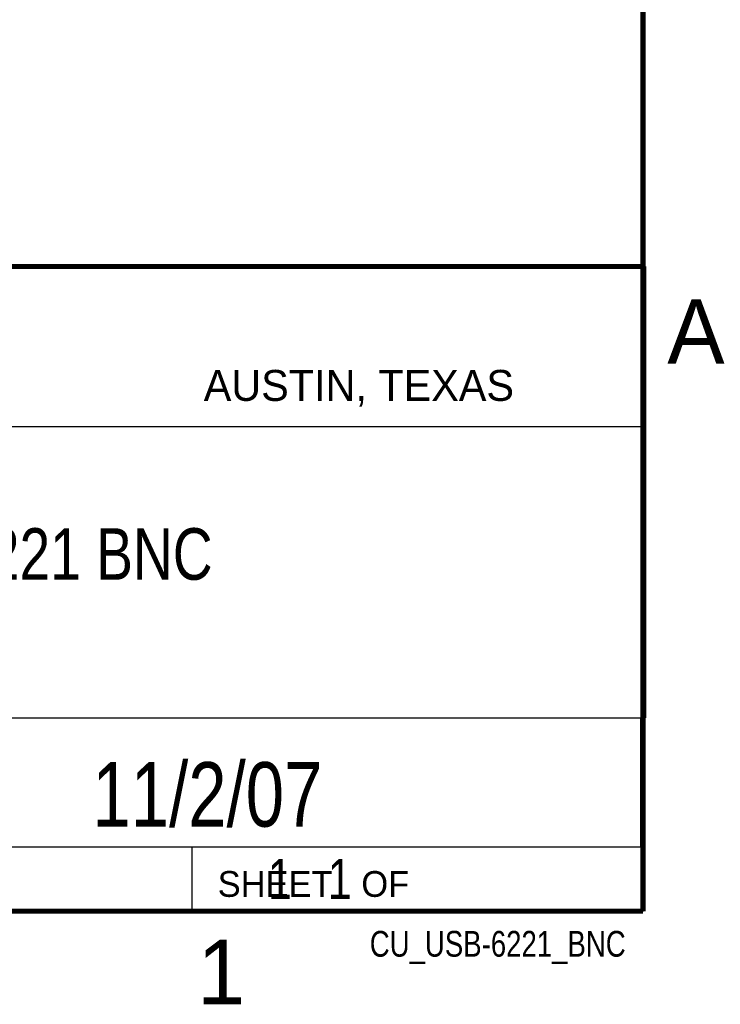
# Model space of a CAD drawing. Header units: inches. Extents: x 0 to 34, y 0 to 22.
# Tile 87 of 100: x 31.1 to 33.8, y 0.1 to 4. Entities that reach past the tile are written whole.
import ezdxf
from ezdxf.enums import TextEntityAlignment as Align

# ---------------------------------------------------------------- set-up
doc = ezdxf.new("R2010")
doc.units = ezdxf.units.IN
doc.header["$LTSCALE"] = 1.87
doc.header["$MEASUREMENT"] = 0
doc.layers.get('0').update_dxf_attribs({"linetype": 'CONTINUOUS'})
doc.styles.get("Standard").update_dxf_attribs({"font": 'txt', "width": 0.8})

msp = doc.modelspace()

# ---------------------------------------------------------------- linework, layer by layer
at = {"color": 2, "linetype": 'CONTINUOUS'}
for p, q in [((28.3793, 3.0003), (33.5093, 3.0003)), ((33.5093, 3.0003), (33.5093, 1.2503)), ((28.7231, 2.38), (33.5, 2.38)), ((28.3793, 1.2503), (33.5093, 1.2503)), ((30.13, 1.2499), (33.49, 1.2499)), ((33.49, 1.2499), (33.49, 0.7499)), ((28.38, 0.75), (33.5, 0.75)), ((30.13, 0.7499), (33.49, 0.7499)), ((31.75, 0.75), (33.5, 0.75)), ((31.75, 0.75), (31.75, 0.5)), ((33.5, 0.75), (33.5, 0.5)), ((31.75, 0.5), (33.5, 0.5)), ((32.4953, 0.5017), (33.4953, 0.5017)), ((32.4953, 0.5017), (32.4953, 0.5012)), ((32.4953, 0.5012), (33.4953, 0.5012)), ((33.4953, 0.5017), (33.4953, 0.5012))]:
    msp.add_line(p, q, dxfattribs=at)
at = {"color": 7, "linetype": 'CONTINUOUS', "const_width": 0.02}
for points in [[(33.5, 0.5), (33.5, 21.5)], [(25.58, 3), (33.5, 3)], [(0.5, 0.5), (33.5, 0.5)]]:
    msp.add_lwpolyline(points, dxfattribs=at)

# ---------------------------------------------------------------- texts
at = {"color": 2, "linetype": 'CONTINUOUS'}
for s, height, p in [('A', 0.25, (33.5939, 2.6228)), ('AUSTIN, TEXAS', 0.12, (31.7957, 2.479)), ('SHEET   OF', 0.1, (31.8499, 0.5557)), ('1', 0.25, (31.7706, 0.139))]:
    msp.add_text(s, height=height, dxfattribs=at).set_placement(p)
at = {"color": 7, "linetype": 'CONTINUOUS', "width": 0.8}
msp.add_text('11/2/07', height=0.25, dxfattribs=at).set_placement((31.81, 0.828), align=Align.CENTER)
at = {"color": 2, "linetype": 'CONTINUOUS', "width": 0.8}
msp.add_text('CU_USB-6221_BNC', height=0.1, dxfattribs=at).set_placement((33.4328, 0.3236), align=Align.RIGHT)
at = {"color": 7, "linetype": 'CONTINUOUS'}
for s, insert, char_height, width, attachment_point in [('NI USB-6221 BNC\\P ', (30.9443, 1.9853), 0.2, 2.4, 2), ('     1   1', (31.8125, 0.7031), 0.15625, 1.25, 1)]:
    msp.add_mtext(s, dxfattribs=dict(at, insert=insert, char_height=char_height, width=width, attachment_point=attachment_point))

doc.saveas('drawing.dxf')
